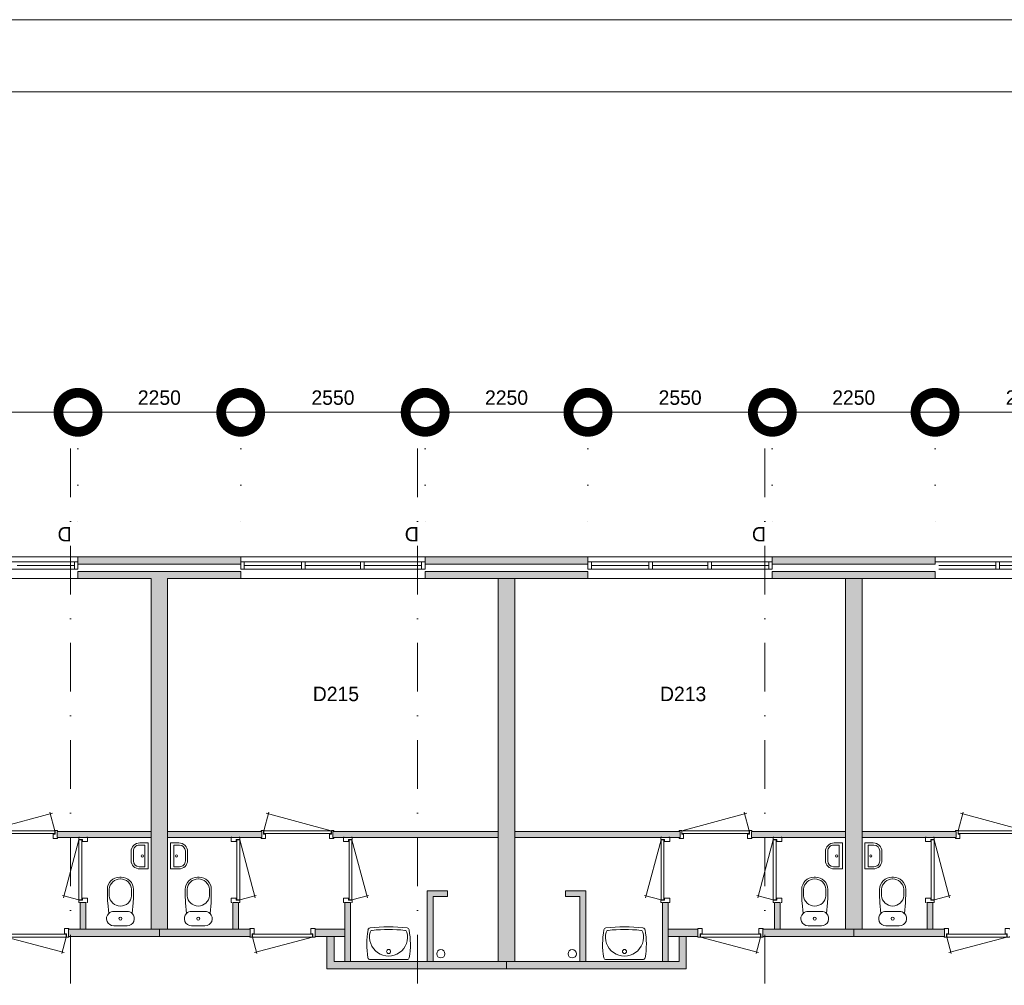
# Model space of a CAD drawing. Header units: millimetres. Extents: x -8493 to 75607, y -19302 to 56340.
# Tile 30 of 40: x 13149 to 26762, y 42980 to 56340. Entities that reach past the tile are written whole.
import ezdxf
from ezdxf.enums import TextEntityAlignment as Align

# ---------------------------------------------------------------- set-up
doc = ezdxf.new("R2010")
doc.units = ezdxf.units.MM
doc.header["$PDMODE"] = 3
doc.header["$PDSIZE"] = 1
doc.linetypes.add('DGN1', pattern=[504.6, 0, -504.6])
doc.linetypes.add('DGN4', pattern=[1345.6, 672.8, -336.4, 0, -336.4])
for name, color, linetype in [('1', 7, 'Continuous'), ('16', 7, 'Continuous'), ('17', 7, 'Continuous'), ('30', 7, 'Continuous'), ('32', 7, 'Continuous'), ('33', 7, 'Continuous'), ('40', 7, 'Continuous'), ('48', 7, 'Continuous'), ('56', 7, 'Continuous'), ('58', 7, 'Continuous'), ('62', 7, 'Continuous')]:
    doc.layers.add(name, color=color, linetype=linetype)
doc.styles.add('dgn003', font='dgn003.shx')
doc.styles.get("Standard").update_dxf_attribs({"font": 'arial.ttf'})
doc.dimstyles.get("Standard").update_dxf_attribs({"dimtxt": 0.18, "dimasz": 0.18, "dimexe": 0.18, "dimexo": 0.0625, "dimgap": 0.09, "dimtad": 0, "dimtih": 1, "dimtoh": 1, "dimdec": 4, "dimzin": 0, "dimdsep": 46, "dimtxsty": 'Standard', "dimcen": 0.09, "dimadec": 0, "dimazin": 0, "dimtfac": 1, "dimtdec": 4, "dimtofl": 0, "dimtmove": 0, "dimatfit": 3, "dimfxl": 1, "dimtolj": 1, "dimtzin": 0, "dimarcsym": 0})

# ---------------------------------------------------------------- blocks, each defined once
blk = doc.blocks.new('930L0939')
at = {"layer": '33', "color": 1, "linetype": 'Continuous', "lineweight": 0}
for p, q in [((38, 98), (936.31, 338.7)), ((968, 98), (899.56, 353.44))]:
    blk.add_line(p, q, dxfattribs=at)
at = {"layer": '33', "color": 92, "linetype": 'Continuous', "lineweight": 13, "true_color": 0x00e100, "flags": 128}
for points in [[(0, 90), (0, 101), (35, 101), (35, 51), (60, 51), (60, -11), (0, -11), (0, 0)], [(1006, 90), (1006, 101), (971, 101), (971, 51), (946, 51), (946, -11), (1006, -11), (1006, 0)]]:
    blk.add_lwpolyline(points, dxfattribs=at)
at = {"layer": '33', "color": 2, "linetype": 'Continuous', "lineweight": 13, "true_color": 0xf0f000, "flags": 128}
blk.add_lwpolyline([(968, 98), (38, 98), (38, 58), (968, 58), (968, 98)], dxfattribs=at)
blk = doc.blocks.new('CLOS0238')
at = {"layer": '40', "color": 7, "linetype": 'Continuous', "lineweight": 0}
for p, q in [((-1, 670), (1, 670)), ((-155, 528), (-155, 436)), ((155, 528), (155, 436)), ((-92, 220), (92, 220))]:
    blk.add_line(p, q, dxfattribs=at)
at = {"layer": '40', "color": 7, "linetype": 'Continuous', "lineweight": 0, "flags": 128}
for points in [[(-176, 338), (-162, 192), (-162, 192, 0.674333), (-92, 20), (-92, 20), (92, 20), (92, 20, 0.674333), (162, 192), (162, 192), (176, 338), (176, 338, 0.023285), (180, 431), (180, 431), (180, 525), (180, 525, 0.414214), (10, 695), (10, 695), (-10, 695), (-10, 695, 0.414214), (-180, 525), (-180, 525), (-180, 431), (-180, 431, 0.023285), (-176, 338)], [(-162, 192, -0.194504), (-92, 220)], [(92, 220, -0.194504), (162, 192)]]:
    blk.add_lwpolyline(points, format="xyb", dxfattribs=at)
at = {"layer": '40', "color": 7, "linetype": 'Continuous', "lineweight": 0}
blk.add_circle((0, 120), 20, dxfattribs=at)
for centre, start, end in [((0, 514), 4.9259, 175.0741), ((0, 450), 184.9263, 355.0736)]:
    blk.add_arc(centre, 156, start, end, dxfattribs=at)
blk = doc.blocks.new('830R10116')
at = {"layer": '33', "color": 1, "linetype": 'Continuous', "lineweight": 0}
for p, q in [((-108, 868), (-322.82, 66.28)), ((-108, 38), (-336.87, 99.32))]:
    blk.add_line(p, q, dxfattribs=at)
at = {"layer": '33', "color": 92, "linetype": 'Continuous', "lineweight": 13, "true_color": 0x00e100, "flags": 128}
for points in [[(-100, 906), (-111, 906), (-111, 871), (-61, 871), (-61, 846), (11, 846), (11, 906), (0, 906)], [(-100, 0), (-111, 0), (-111, 35), (-61, 35), (-61, 60), (11, 60), (11, 0), (0, 0)]]:
    blk.add_lwpolyline(points, dxfattribs=at)
at = {"layer": '33', "color": 2, "linetype": 'Continuous', "lineweight": 13, "true_color": 0xf0f000, "flags": 128}
blk.add_lwpolyline([(-108, 868), (-108, 38), (-68, 38), (-68, 868), (-108, 868)], dxfattribs=at)
blk = doc.blocks.new('830R10117')
at = {"layer": '33', "color": 1, "linetype": 'Continuous', "lineweight": 0}
for p, q in [((108, 868), (322.82, 66.28)), ((108, 38), (336.87, 99.32))]:
    blk.add_line(p, q, dxfattribs=at)
at = {"layer": '33', "color": 92, "linetype": 'Continuous', "lineweight": 13, "true_color": 0x00e100, "flags": 128}
for points in [[(100, 906), (111, 906), (111, 871), (61, 871), (61, 846), (-11, 846), (-11, 906), (0, 906)], [(100, 0), (111, 0), (111, 35), (61, 35), (61, 60), (-11, 60), (-11, 0), (0, 0)]]:
    blk.add_lwpolyline(points, dxfattribs=at)
at = {"layer": '33', "color": 2, "linetype": 'Continuous', "lineweight": 13, "true_color": 0xf0f000, "flags": 128}
blk.add_lwpolyline([(108, 868), (108, 38), (68, 38), (68, 868), (108, 868)], dxfattribs=at)
blk = doc.blocks.new('930L0940')
at = {"layer": '33', "color": 1, "linetype": 'Continuous', "lineweight": 0}
for p, q in [((-968, 98), (-899.56, 353.44)), ((-38, 98), (-936.31, 338.7))]:
    blk.add_line(p, q, dxfattribs=at)
at = {"layer": '33', "color": 92, "linetype": 'Continuous', "lineweight": 13, "true_color": 0x00e100, "flags": 128}
for points in [[(-1006, 90), (-1006, 101), (-971, 101), (-971, 51), (-946, 51), (-946, -11), (-1006, -11), (-1006, 0)], [(0, 90), (0, 101), (-35, 101), (-35, 51), (-60, 51), (-60, -11), (0, -11), (0, 0)]]:
    blk.add_lwpolyline(points, dxfattribs=at)
at = {"layer": '33', "color": 2, "linetype": 'Continuous', "lineweight": 13, "true_color": 0xf0f000, "flags": 128}
blk.add_lwpolyline([(-968, 98), (-38, 98), (-38, 58), (-968, 58), (-968, 98)], dxfattribs=at)
blk = doc.blocks.new('830R10118')
at = {"layer": '33', "color": 1, "linetype": 'Continuous', "lineweight": 0}
for p, q in [((108, 868), (322.82, 66.28)), ((108, 38), (336.87, 99.32))]:
    blk.add_line(p, q, dxfattribs=at)
at = {"layer": '33', "color": 92, "linetype": 'Continuous', "lineweight": 13, "true_color": 0x00e100, "flags": 128}
for points in [[(100, 906), (111, 906), (111, 871), (61, 871), (61, 846), (-11, 846), (-11, 906), (0, 906)], [(100, 0), (111, 0), (111, 35), (61, 35), (61, 60), (-11, 60), (-11, 0), (0, 0)]]:
    blk.add_lwpolyline(points, dxfattribs=at)
at = {"layer": '33', "color": 2, "linetype": 'Continuous', "lineweight": 13, "true_color": 0xf0f000, "flags": 128}
blk.add_lwpolyline([(108, 868), (108, 38), (68, 38), (68, 868), (108, 868)], dxfattribs=at)
blk = doc.blocks.new('CLOS0239')
at = {"layer": '40', "color": 7, "linetype": 'Continuous', "lineweight": 0}
for p, q in [((1, 670), (-1, 670)), ((-155, 528), (-155, 436)), ((155, 528), (155, 436)), ((92, 220), (-93, 220))]:
    blk.add_line(p, q, dxfattribs=at)
at = {"layer": '40', "color": 7, "linetype": 'Continuous', "lineweight": 0, "flags": 128}
for points in [[(176, 338), (162, 192), (162, 192, -0.674333), (92, 20), (92, 20), (-93, 20), (-93, 20, -0.674333), (-162, 192), (-162, 192), (-176, 338), (-176, 338, -0.023285), (-180, 431), (-180, 431), (-180, 525), (-180, 525, -0.414214), (-10, 695), (-10, 695), (10, 695), (10, 695, -0.414214), (180, 525), (180, 525), (180, 431), (180, 431, -0.023285), (176, 338)], [(-155, 528, -0.917521), (155, 528)], [(155, 437, -0.917514), (-155, 437)]]:
    blk.add_lwpolyline(points, format="xyb", dxfattribs=at)
at = {"layer": '40', "color": 7, "linetype": 'Continuous', "lineweight": 0}
blk.add_circle((0, 120), 20, dxfattribs=at)
for centre, start, end in [((-93, 120), 90, 134.0273), ((92, 120), 45.9727, 90)]:
    blk.add_arc(centre, 100, start, end, dxfattribs=at)
blk = doc.blocks.new('FT0138')
at = {"layer": '40', "color": 7, "linetype": 'Continuous', "lineweight": 0}
for p, q in [((-65, 149), (-144, 149)), ((-65, -149), (-65, 149)), ((-20, -180), (-20, 180)), ((-135, -180), (-20, -180))]:
    blk.add_line(p, q, dxfattribs=at)
at = {"layer": '40', "color": 7, "linetype": 'Continuous', "lineweight": 0, "flags": 128}
for points in [[(-255, 60, -0.414214), (-135, 180)], [(-224, 69, -0.414214), (-144, 149)]]:
    blk.add_lwpolyline(points, format="xyb", dxfattribs=at)
for points in [[(-20, 180), (-135, 180)], [(-255, 60), (-255, -60)], [(-224, 69), (-224, -69)], [(-144, -149), (-65, -149)]]:
    blk.add_lwpolyline(points, dxfattribs=at)
at = {"layer": '40', "color": 7, "linetype": 'Continuous', "lineweight": 0}
blk.add_circle((-101, 1), 15.1, dxfattribs=at)
for centre, radius in [((-135, -60), 120), ((-144, -69), 80)]:
    blk.add_arc(centre, radius, 180, 270, dxfattribs=at)
blk = doc.blocks.new('830R10119')
at = {"layer": '33', "color": 1, "linetype": 'Continuous', "lineweight": 0}
for p, q in [((-868, -108), (-66.28, -322.82)), ((-38, -108), (-99.32, -336.87))]:
    blk.add_line(p, q, dxfattribs=at)
at = {"layer": '33', "color": 92, "linetype": 'Continuous', "lineweight": 13, "true_color": 0x00e100, "flags": 128}
for points in [[(-906, -100), (-906, -111), (-871, -111), (-871, -61), (-846, -61), (-846, 11), (-906, 11), (-906, 0)], [(0, -100), (0, -111), (-35, -111), (-35, -61), (-60, -61), (-60, 11), (0, 11), (0, 0)]]:
    blk.add_lwpolyline(points, dxfattribs=at)
at = {"layer": '33', "color": 2, "linetype": 'Continuous', "lineweight": 13, "true_color": 0xf0f000, "flags": 128}
blk.add_lwpolyline([(-868, -108), (-38, -108), (-38, -68), (-868, -68), (-868, -108)], dxfattribs=at)
blk = doc.blocks.new('FT0139')
at = {"layer": '40', "color": 7, "linetype": 'Continuous', "lineweight": 0}
for p, q in [((20, -180), (20, 180)), ((65, -149), (65, 149)), ((65, 149), (144, 149)), ((135, -180), (20, -180))]:
    blk.add_line(p, q, dxfattribs=at)
at = {"layer": '40', "color": 7, "linetype": 'Continuous', "lineweight": 0, "flags": 128}
for points in [[(20, 180), (135, 180)], [(224, 69), (224, -69)], [(255, 60), (255, -60)], [(144, -149), (65, -149)]]:
    blk.add_lwpolyline(points, dxfattribs=at)
for points in [[(255, -60, -0.414214), (135, -180)], [(224, -69, -0.414214), (144, -149)]]:
    blk.add_lwpolyline(points, format="xyb", dxfattribs=at)
at = {"layer": '40', "color": 7, "linetype": 'Continuous', "lineweight": 0}
blk.add_circle((101, 1), 15.1, dxfattribs=at)
for centre, radius in [((135, 60), 120), ((144, 69), 80)]:
    blk.add_arc(centre, radius, 0, 90, dxfattribs=at)
blk = doc.blocks.new('WT0140')
at = {"layer": '40', "color": 7, "linetype": 'Continuous', "lineweight": 0}
blk.add_line((253, 20), (-253, 20), dxfattribs=at)
blk.add_circle((0, 133), 28.1, dxfattribs=at)
for centre, radius, start, end in [((766, 236), 1068, 169.4486, 190.2017), ((-252, 426), 33, 96.8575, 169.6545), ((0, -1669), 2144, 83.1425, 96.8575), ((-222, 392), 33, 96.0418, 164.8667), ((0, -1707), 2144, 83.9582, 96.0418), ((222, 392), 33, 15.1333, 83.9582), ((252, 426), 33, 10.3455, 83.1425), ((-766, 236), 1068, 349.7983, 10.5514), ((0, 332), 263, 164.8667, 15.1333), ((-253, 53), 33, 190.0027, 270), ((253, 53), 33, 270, 349.9973)]:
    blk.add_arc(centre, radius, start, end, dxfattribs=at)
blk = doc.blocks.new('830R10123')
at = {"layer": '33', "color": 1, "linetype": 'Continuous', "lineweight": 0}
for p, q in [((38, -108), (99.32, -336.87)), ((868, -108), (66.28, -322.82))]:
    blk.add_line(p, q, dxfattribs=at)
at = {"layer": '33', "color": 92, "linetype": 'Continuous', "lineweight": 13, "true_color": 0x00e100, "flags": 128}
for points in [[(0, -100), (0, -111), (35, -111), (35, -61), (60, -61), (60, 11), (0, 11), (0, 0)], [(906, -100), (906, -111), (871, -111), (871, -61), (846, -61), (846, 11), (906, 11), (906, 0)]]:
    blk.add_lwpolyline(points, dxfattribs=at)
at = {"layer": '33', "color": 2, "linetype": 'Continuous', "lineweight": 13, "true_color": 0xf0f000, "flags": 128}
blk.add_lwpolyline([(868, -108), (38, -108), (38, -68), (868, -68), (868, -108)], dxfattribs=at)
blk = doc.blocks.new('830R10127')
at = {"layer": '33', "color": 1, "linetype": 'Continuous', "lineweight": 0}
for p, q in [((-108, 868), (-322.82, 66.28)), ((-108, 38), (-336.87, 99.32))]:
    blk.add_line(p, q, dxfattribs=at)
at = {"layer": '33', "color": 92, "linetype": 'Continuous', "lineweight": 13, "true_color": 0x00e100, "flags": 128}
for points in [[(-100, 906), (-111, 906), (-111, 871), (-61, 871), (-61, 846), (11, 846), (11, 906), (0, 906)], [(-100, 0), (-111, 0), (-111, 35), (-61, 35), (-61, 60), (11, 60), (11, 0), (0, 0)]]:
    blk.add_lwpolyline(points, dxfattribs=at)
at = {"layer": '33', "color": 2, "linetype": 'Continuous', "lineweight": 13, "true_color": 0xf0f000, "flags": 128}
blk.add_lwpolyline([(-108, 868), (-108, 38), (-68, 38), (-68, 868), (-108, 868)], dxfattribs=at)
blk = doc.blocks.new('930L0943')
at = {"layer": '33', "color": 1, "linetype": 'Continuous', "lineweight": 0}
for p, q in [((38, 98), (936.31, 338.7)), ((968, 98), (899.56, 353.44))]:
    blk.add_line(p, q, dxfattribs=at)
at = {"layer": '33', "color": 92, "linetype": 'Continuous', "lineweight": 13, "true_color": 0x00e100, "flags": 128}
for points in [[(0, 90), (0, 101), (35, 101), (35, 51), (60, 51), (60, -11), (0, -11), (0, 0)], [(1006, 90), (1006, 101), (971, 101), (971, 51), (946, 51), (946, -11), (1006, -11), (1006, 0)]]:
    blk.add_lwpolyline(points, dxfattribs=at)
at = {"layer": '33', "color": 2, "linetype": 'Continuous', "lineweight": 13, "true_color": 0xf0f000, "flags": 128}
blk.add_lwpolyline([(968, 98), (38, 98), (38, 58), (968, 58), (968, 98)], dxfattribs=at)
blk = doc.blocks.new('CLOS0242')
at = {"layer": '40', "color": 7, "linetype": 'Continuous', "lineweight": 0}
for p, q in [((-1, 670), (1, 670)), ((-155, 528), (-155, 436)), ((155, 528), (155, 436)), ((-92, 220), (92, 220))]:
    blk.add_line(p, q, dxfattribs=at)
at = {"layer": '40', "color": 7, "linetype": 'Continuous', "lineweight": 0, "flags": 128}
for points in [[(-176, 338), (-162, 192), (-162, 192, 0.674333), (-92, 20), (-92, 20), (92, 20), (92, 20, 0.674333), (162, 192), (162, 192), (176, 338), (176, 338, 0.023285), (180, 431), (180, 431), (180, 525), (180, 525, 0.414214), (10, 695), (10, 695), (-10, 695), (-10, 695, 0.414214), (-180, 525), (-180, 525), (-180, 431), (-180, 431, 0.023285), (-176, 338)], [(-162, 192, -0.194504), (-92, 220)], [(92, 220, -0.194504), (162, 192)]]:
    blk.add_lwpolyline(points, format="xyb", dxfattribs=at)
at = {"layer": '40', "color": 7, "linetype": 'Continuous', "lineweight": 0}
blk.add_circle((0, 120), 20, dxfattribs=at)
for centre, start, end in [((0, 514), 4.9259, 175.0741), ((0, 450), 184.9263, 355.0736)]:
    blk.add_arc(centre, 156, start, end, dxfattribs=at)
blk = doc.blocks.new('830R10128')
at = {"layer": '33', "color": 1, "linetype": 'Continuous', "lineweight": 0}
for p, q in [((-108, 868), (-322.82, 66.28)), ((-108, 38), (-336.87, 99.32))]:
    blk.add_line(p, q, dxfattribs=at)
at = {"layer": '33', "color": 92, "linetype": 'Continuous', "lineweight": 13, "true_color": 0x00e100, "flags": 128}
for points in [[(-100, 906), (-111, 906), (-111, 871), (-61, 871), (-61, 846), (11, 846), (11, 906), (0, 906)], [(-100, 0), (-111, 0), (-111, 35), (-61, 35), (-61, 60), (11, 60), (11, 0), (0, 0)]]:
    blk.add_lwpolyline(points, dxfattribs=at)
at = {"layer": '33', "color": 2, "linetype": 'Continuous', "lineweight": 13, "true_color": 0xf0f000, "flags": 128}
blk.add_lwpolyline([(-108, 868), (-108, 38), (-68, 38), (-68, 868), (-108, 868)], dxfattribs=at)
blk = doc.blocks.new('WT0142')
at = {"layer": '40', "color": 7, "linetype": 'Continuous', "lineweight": 0}
blk.add_line((-253, 20), (253, 20), dxfattribs=at)
at = {"layer": '40', "color": 7, "linetype": 'Continuous', "lineweight": 0, "flags": 128}
for points in [[(-286, 47, -0.090801), (-284, 432)], [(-284, 432, -0.328769), (-256, 459)], [(-256, 459, -0.059915), (256, 459)], [(-254, 401, -0.309671), (-226, 425)], [(-226, 425, -0.052773), (226, 425)], [(226, 425, -0.309671), (254, 401)], [(256, 459, -0.328769), (284, 432)], [(284, 432, -0.090801), (286, 47)], [(254, 401, -1.30637), (-254, 401)], [(-253, 20, -0.363957), (-286, 47)], [(286, 47, -0.363957), (253, 20)]]:
    blk.add_lwpolyline(points, format="xyb", dxfattribs=at)
at = {"layer": '40', "color": 7, "linetype": 'Continuous', "lineweight": 0}
blk.add_circle((0, 133), 28.1, dxfattribs=at)
blk = doc.blocks.new('830R10129')
at = {"layer": '33', "color": 1, "linetype": 'Continuous', "lineweight": 0}
for p, q in [((-868, -108), (-66.28, -322.82)), ((-38, -108), (-99.32, -336.87))]:
    blk.add_line(p, q, dxfattribs=at)
at = {"layer": '33', "color": 92, "linetype": 'Continuous', "lineweight": 13, "true_color": 0x00e100, "flags": 128}
for points in [[(-906, -100), (-906, -111), (-871, -111), (-871, -61), (-846, -61), (-846, 11), (-906, 11), (-906, 0)], [(0, -100), (0, -111), (-35, -111), (-35, -61), (-60, -61), (-60, 11), (0, 11), (0, 0)]]:
    blk.add_lwpolyline(points, dxfattribs=at)
at = {"layer": '33', "color": 2, "linetype": 'Continuous', "lineweight": 13, "true_color": 0xf0f000, "flags": 128}
blk.add_lwpolyline([(-868, -108), (-38, -108), (-38, -68), (-868, -68), (-868, -108)], dxfattribs=at)
blk = doc.blocks.new('930L0947')
at = {"layer": '33', "color": 1, "linetype": 'Continuous', "lineweight": 0}
for p, q in [((-968, 98), (-899.56, 353.44)), ((-38, 98), (-936.31, 338.7))]:
    blk.add_line(p, q, dxfattribs=at)
at = {"layer": '33', "color": 92, "linetype": 'Continuous', "lineweight": 13, "true_color": 0x00e100, "flags": 128}
for points in [[(-1006, 90), (-1006, 101), (-971, 101), (-971, 51), (-946, 51), (-946, -11), (-1006, -11), (-1006, 0)], [(0, 90), (0, 101), (-35, 101), (-35, 51), (-60, 51), (-60, -11), (0, -11), (0, 0)]]:
    blk.add_lwpolyline(points, dxfattribs=at)
at = {"layer": '33', "color": 2, "linetype": 'Continuous', "lineweight": 13, "true_color": 0xf0f000, "flags": 128}
blk.add_lwpolyline([(-968, 98), (-38, 98), (-38, 58), (-968, 58), (-968, 98)], dxfattribs=at)
blk = doc.blocks.new('830R10140')
at = {"layer": '33', "color": 1, "linetype": 'Continuous', "lineweight": 0}
for p, q in [((108, 868), (322.82, 66.28)), ((108, 38), (336.87, 99.32))]:
    blk.add_line(p, q, dxfattribs=at)
at = {"layer": '33', "color": 92, "linetype": 'Continuous', "lineweight": 13, "true_color": 0x00e100, "flags": 128}
for points in [[(100, 906), (111, 906), (111, 871), (61, 871), (61, 846), (-11, 846), (-11, 906), (0, 906)], [(100, 0), (111, 0), (111, 35), (61, 35), (61, 60), (-11, 60), (-11, 0), (0, 0)]]:
    blk.add_lwpolyline(points, dxfattribs=at)
at = {"layer": '33', "color": 2, "linetype": 'Continuous', "lineweight": 13, "true_color": 0xf0f000, "flags": 128}
blk.add_lwpolyline([(108, 868), (108, 38), (68, 38), (68, 868), (108, 868)], dxfattribs=at)
blk = doc.blocks.new('CLOS0246')
at = {"layer": '40', "color": 7, "linetype": 'Continuous', "lineweight": 0}
for p, q in [((1, 670), (-1, 670)), ((-155, 528), (-155, 436)), ((155, 528), (155, 436)), ((92, 220), (-93, 220))]:
    blk.add_line(p, q, dxfattribs=at)
at = {"layer": '40', "color": 7, "linetype": 'Continuous', "lineweight": 0, "flags": 128}
for points in [[(176, 338), (162, 192), (162, 192, -0.674333), (92, 20), (92, 20), (-93, 20), (-93, 20, -0.674333), (-162, 192), (-162, 192), (-176, 338), (-176, 338, -0.023285), (-180, 431), (-180, 431), (-180, 525), (-180, 525, -0.414214), (-10, 695), (-10, 695), (10, 695), (10, 695, -0.414214), (180, 525), (180, 525), (180, 431), (180, 431, -0.023285), (176, 338)], [(-155, 528, -0.917521), (155, 528)], [(155, 437, -0.917514), (-155, 437)]]:
    blk.add_lwpolyline(points, format="xyb", dxfattribs=at)
at = {"layer": '40', "color": 7, "linetype": 'Continuous', "lineweight": 0}
blk.add_circle((0, 120), 20, dxfattribs=at)
for centre, start, end in [((-93, 120), 90, 134.0273), ((92, 120), 45.9727, 90)]:
    blk.add_arc(centre, 100, start, end, dxfattribs=at)
blk = doc.blocks.new('830R10144')
at = {"layer": '33', "color": 1, "linetype": 'Continuous', "lineweight": 0}
for p, q in [((38, -108), (99.32, -336.87)), ((868, -108), (66.28, -322.82))]:
    blk.add_line(p, q, dxfattribs=at)
at = {"layer": '33', "color": 92, "linetype": 'Continuous', "lineweight": 13, "true_color": 0x00e100, "flags": 128}
for points in [[(0, -100), (0, -111), (35, -111), (35, -61), (60, -61), (60, 11), (0, 11), (0, 0)], [(906, -100), (906, -111), (871, -111), (871, -61), (846, -61), (846, 11), (906, 11), (906, 0)]]:
    blk.add_lwpolyline(points, dxfattribs=at)
at = {"layer": '33', "color": 2, "linetype": 'Continuous', "lineweight": 13, "true_color": 0xf0f000, "flags": 128}
blk.add_lwpolyline([(868, -108), (38, -108), (38, -68), (868, -68), (868, -108)], dxfattribs=at)
blk = doc.blocks.new('FT0146')
at = {"layer": '40', "color": 7, "linetype": 'Continuous', "lineweight": 0}
for p, q in [((-65, 149), (-144, 149)), ((-65, -149), (-65, 149)), ((-20, -180), (-20, 180)), ((-135, -180), (-20, -180))]:
    blk.add_line(p, q, dxfattribs=at)
at = {"layer": '40', "color": 7, "linetype": 'Continuous', "lineweight": 0, "flags": 128}
for points in [[(-255, 60, -0.414214), (-135, 180)], [(-224, 69, -0.414214), (-144, 149)]]:
    blk.add_lwpolyline(points, format="xyb", dxfattribs=at)
for points in [[(-20, 180), (-135, 180)], [(-255, 60), (-255, -60)], [(-224, 69), (-224, -69)], [(-144, -149), (-65, -149)]]:
    blk.add_lwpolyline(points, dxfattribs=at)
at = {"layer": '40', "color": 7, "linetype": 'Continuous', "lineweight": 0}
blk.add_circle((-101, 1), 15.1, dxfattribs=at)
for centre, radius in [((-135, -60), 120), ((-144, -69), 80)]:
    blk.add_arc(centre, radius, 180, 270, dxfattribs=at)
blk = doc.blocks.new('FT0147')
at = {"layer": '40', "color": 7, "linetype": 'Continuous', "lineweight": 0}
for p, q in [((20, -180), (20, 180)), ((65, -149), (65, 149)), ((65, 149), (144, 149)), ((135, -180), (20, -180))]:
    blk.add_line(p, q, dxfattribs=at)
at = {"layer": '40', "color": 7, "linetype": 'Continuous', "lineweight": 0, "flags": 128}
for points in [[(20, 180), (135, 180)], [(224, 69), (224, -69)], [(255, 60), (255, -60)], [(144, -149), (65, -149)]]:
    blk.add_lwpolyline(points, dxfattribs=at)
for points in [[(255, -60, -0.414214), (135, -180)], [(224, -69, -0.414214), (144, -149)]]:
    blk.add_lwpolyline(points, format="xyb", dxfattribs=at)
at = {"layer": '40', "color": 7, "linetype": 'Continuous', "lineweight": 0}
blk.add_circle((101, 1), 15.1, dxfattribs=at)
for centre, radius in [((135, 60), 120), ((144, 69), 80)]:
    blk.add_arc(centre, radius, 0, 90, dxfattribs=at)
blk = doc.blocks.new('A1')
at = {"layer": '1', "color": 1, "linetype": 'Continuous', "lineweight": 0}
blk.add_line((84100, 59400), (0, 59400), dxfattribs=at)
at = {"layer": '1', "color": 52, "linetype": 'Continuous', "lineweight": 0, "true_color": 0xc3c300, "flags": 128}
blk.add_lwpolyline([(1000, 1000), (83100, 1000), (83100, 58400), (1000, 58400), (1000, 1000)], dxfattribs=at)
blk = doc.blocks.new('_DotSmall')
at = {"color": 0, "linetype": 'ByBlock', "const_width": 0.5}
blk.add_lwpolyline([(-0.0625, 0, 1), (0.0625, 0, 1)], format="xyb", close=True, dxfattribs=at)
blk = doc.blocks.new('*D3718')
at = {"layer": '58', "color": 3, "linetype": 'Continuous', "lineweight": 0, "transparency": 16777216}
blk.add_line((13955, 50908), (11405, 50908), dxfattribs=at)
at = {"layer": 'Defpoints', "color": 0, "linetype": 'Continuous', "transparency": 16777216}
for p in [(11405, 50908), (11405, 48908), (13955, 48908)]:
    blk.add_point(p, dxfattribs=at)
at = {"layer": '58', "color": 3, "linetype": 'Continuous', "lineweight": 0, "transparency": 16777216, "xscale": 1080, "yscale": 1080, "zscale": 1080, "rotation": 180}
blk.add_blockref('_DotSmall', (11405, 50908), dxfattribs=at)
at = {"layer": '58', "color": 3, "linetype": 'Continuous', "lineweight": 0, "transparency": 16777216, "xscale": 1080, "yscale": 1080, "zscale": 1080}
blk.add_blockref('_DotSmall', (13955, 50908), dxfattribs=at)
at = {"layer": '58', "color": 3, "linetype": 'Continuous', "lineweight": 0, "transparency": 16777216, "insert": (12680, 51110), "char_height": 200, "attachment_point": 5, "style": 'dgn003'}
blk.add_mtext('\\A1;2550', dxfattribs=at)
blk = doc.blocks.new('*D3719')
at = {"layer": '58', "color": 3, "linetype": 'Continuous', "lineweight": 0, "transparency": 16777216}
blk.add_line((16205, 50908), (13955, 50908), dxfattribs=at)
at = {"layer": 'Defpoints', "color": 0, "linetype": 'Continuous', "transparency": 16777216}
for p in [(13955, 50908), (13955, 48908), (16205, 48908)]:
    blk.add_point(p, dxfattribs=at)
at = {"layer": '58', "color": 3, "linetype": 'Continuous', "lineweight": 0, "transparency": 16777216, "xscale": 1080, "yscale": 1080, "zscale": 1080, "rotation": 180}
blk.add_blockref('_DotSmall', (13955, 50908), dxfattribs=at)
at = {"layer": '58', "color": 3, "linetype": 'Continuous', "lineweight": 0, "transparency": 16777216, "xscale": 1080, "yscale": 1080, "zscale": 1080}
blk.add_blockref('_DotSmall', (16205, 50908), dxfattribs=at)
at = {"layer": '58', "color": 3, "linetype": 'Continuous', "lineweight": 0, "transparency": 16777216, "insert": (15080, 51110), "char_height": 200, "attachment_point": 5, "style": 'dgn003'}
blk.add_mtext('\\A1;2250', dxfattribs=at)
blk = doc.blocks.new('*D3720')
at = {"layer": '58', "color": 3, "linetype": 'Continuous', "lineweight": 0, "transparency": 16777216}
blk.add_line((16205, 50908), (18755, 50908), dxfattribs=at)
at = {"layer": 'Defpoints', "color": 0, "linetype": 'Continuous', "transparency": 16777216}
for p in [(18755, 50908), (16205, 48908), (18755, 48908)]:
    blk.add_point(p, dxfattribs=at)
at = {"layer": '58', "color": 3, "linetype": 'Continuous', "lineweight": 0, "transparency": 16777216, "xscale": 1080, "yscale": 1080, "zscale": 1080, "rotation": 180}
blk.add_blockref('_DotSmall', (16205, 50908), dxfattribs=at)
at = {"layer": '58', "color": 3, "linetype": 'Continuous', "lineweight": 0, "transparency": 16777216, "xscale": 1080, "yscale": 1080, "zscale": 1080}
blk.add_blockref('_DotSmall', (18755, 50908), dxfattribs=at)
at = {"layer": '58', "color": 3, "linetype": 'Continuous', "lineweight": 0, "transparency": 16777216, "insert": (17480, 51110), "char_height": 200, "attachment_point": 5, "style": 'dgn003'}
blk.add_mtext('\\A1;2550', dxfattribs=at)
blk = doc.blocks.new('*D3721')
at = {"layer": '58', "color": 3, "linetype": 'Continuous', "lineweight": 0, "transparency": 16777216}
blk.add_line((21005, 50908), (23555, 50908), dxfattribs=at)
at = {"layer": 'Defpoints', "color": 0, "linetype": 'Continuous', "transparency": 16777216}
for p in [(23555, 50908), (21005, 48908), (23555, 48908)]:
    blk.add_point(p, dxfattribs=at)
at = {"layer": '58', "color": 3, "linetype": 'Continuous', "lineweight": 0, "transparency": 16777216, "xscale": 1080, "yscale": 1080, "zscale": 1080, "rotation": 180}
blk.add_blockref('_DotSmall', (21005, 50908), dxfattribs=at)
at = {"layer": '58', "color": 3, "linetype": 'Continuous', "lineweight": 0, "transparency": 16777216, "xscale": 1080, "yscale": 1080, "zscale": 1080}
blk.add_blockref('_DotSmall', (23555, 50908), dxfattribs=at)
at = {"layer": '58', "color": 3, "linetype": 'Continuous', "lineweight": 0, "transparency": 16777216, "insert": (22280, 51110), "char_height": 200, "attachment_point": 5, "style": 'dgn003'}
blk.add_mtext('\\A1;2550', dxfattribs=at)
blk = doc.blocks.new('*D3722')
at = {"layer": '58', "color": 3, "linetype": 'Continuous', "lineweight": 0, "transparency": 16777216}
blk.add_line((21005, 50908), (18755, 50908), dxfattribs=at)
at = {"layer": 'Defpoints', "color": 0, "linetype": 'Continuous', "transparency": 16777216}
for p in [(18755, 50908), (18755, 48908), (21005, 48908)]:
    blk.add_point(p, dxfattribs=at)
at = {"layer": '58', "color": 3, "linetype": 'Continuous', "lineweight": 0, "transparency": 16777216, "xscale": 1080, "yscale": 1080, "zscale": 1080, "rotation": 180}
blk.add_blockref('_DotSmall', (18755, 50908), dxfattribs=at)
at = {"layer": '58', "color": 3, "linetype": 'Continuous', "lineweight": 0, "transparency": 16777216, "xscale": 1080, "yscale": 1080, "zscale": 1080}
blk.add_blockref('_DotSmall', (21005, 50908), dxfattribs=at)
at = {"layer": '58', "color": 3, "linetype": 'Continuous', "lineweight": 0, "transparency": 16777216, "insert": (19880, 51110), "char_height": 200, "attachment_point": 5, "style": 'dgn003'}
blk.add_mtext('\\A1;2250', dxfattribs=at)
blk = doc.blocks.new('*D3723')
at = {"layer": '58', "color": 3, "linetype": 'Continuous', "lineweight": 0, "transparency": 16777216}
blk.add_line((25805, 50908), (28355, 50908), dxfattribs=at)
at = {"layer": 'Defpoints', "color": 0, "linetype": 'Continuous', "transparency": 16777216}
for p in [(28355, 50908), (25805, 48908), (28355, 48908)]:
    blk.add_point(p, dxfattribs=at)
at = {"layer": '58', "color": 3, "linetype": 'Continuous', "lineweight": 0, "transparency": 16777216, "xscale": 1080, "yscale": 1080, "zscale": 1080, "rotation": 180}
blk.add_blockref('_DotSmall', (25805, 50908), dxfattribs=at)
at = {"layer": '58', "color": 3, "linetype": 'Continuous', "lineweight": 0, "transparency": 16777216, "xscale": 1080, "yscale": 1080, "zscale": 1080}
blk.add_blockref('_DotSmall', (28355, 50908), dxfattribs=at)
at = {"layer": '58', "color": 3, "linetype": 'Continuous', "lineweight": 0, "transparency": 16777216, "insert": (27080, 51110), "char_height": 200, "attachment_point": 5, "style": 'dgn003'}
blk.add_mtext('\\A1;2550', dxfattribs=at)
blk = doc.blocks.new('*D3724')
at = {"layer": '58', "color": 3, "linetype": 'Continuous', "lineweight": 0, "transparency": 16777216}
blk.add_line((25805, 50908), (23555, 50908), dxfattribs=at)
at = {"layer": 'Defpoints', "color": 0, "linetype": 'Continuous', "transparency": 16777216}
for p in [(23555, 50908), (23555, 48908), (25805, 48908)]:
    blk.add_point(p, dxfattribs=at)
at = {"layer": '58', "color": 3, "linetype": 'Continuous', "lineweight": 0, "transparency": 16777216, "xscale": 1080, "yscale": 1080, "zscale": 1080, "rotation": 180}
blk.add_blockref('_DotSmall', (23555, 50908), dxfattribs=at)
at = {"layer": '58', "color": 3, "linetype": 'Continuous', "lineweight": 0, "transparency": 16777216, "xscale": 1080, "yscale": 1080, "zscale": 1080}
blk.add_blockref('_DotSmall', (25805, 50908), dxfattribs=at)
at = {"layer": '58', "color": 3, "linetype": 'Continuous', "lineweight": 0, "transparency": 16777216, "insert": (24680, 51110), "char_height": 200, "attachment_point": 5, "style": 'dgn003'}
blk.add_mtext('\\A1;2250', dxfattribs=at)

msp = doc.modelspace()

# ---------------------------------------------------------------- hatches: boundary and pattern name
at = {"layer": '16'}
for points in [[(16204.76, 48807.77), (13954.76, 48807.77), (13954.76, 48907.77), (16204.76, 48907.77)], [(21004.76, 48807.77), (18754.76, 48807.77), (18754.76, 48907.77), (21004.76, 48907.77)], [(25804.76, 48807.77), (23554.76, 48807.77), (23554.76, 48907.77), (25804.76, 48907.77)]]:
    msp.add_hatch(color=7, dxfattribs=at).paths.add_polyline_path(points)
at = {"layer": '62'}
for color, points in [(9, [(13954.76, 48707.77), (16204.76, 48707.77), (16204.76, 48607.77), (15194.76, 48607.77), (15194.76, 43757.77), (14964.76, 43757.77), (14964.76, 48607.77), (13954.76, 48607.77)]), (9, [(21004.76, 48607.77), (18754.76, 48607.77), (18754.76, 48707.77), (21004.76, 48707.77)]), (9, [(19764.76, 48607.77), (19994.76, 48607.77), (19994.76, 43307.77), (19764.76, 43307.77)]), (9, [(25804.76, 48607.77), (23554.76, 48607.77), (23554.76, 48707.77), (25804.76, 48707.77)]), (9, [(24564.76, 48607.77), (24794.76, 48607.77), (24794.76, 43757.77), (24564.76, 43757.77)]), (9, [(13664.76, 45027.77), (14964.76, 45027.77), (14964.76, 45107.77), (13664.76, 45107.77)]), (9, [(16494.76, 45027.77), (15194.76, 45027.77), (15194.76, 45107.77), (16494.76, 45107.77)]), (9, [(19764.76, 45027.77), (17479.76, 45027.77), (17479.76, 45107.77), (19764.76, 45107.77)]), (9, [(19994.76, 45027.77), (22279.76, 45027.77), (22279.76, 45107.77), (19994.76, 45107.77)]), (9, [(23264.76, 45027.77), (24564.76, 45027.77), (24564.76, 45107.77), (23264.76, 45107.77)]), (9, [(26094.76, 45027.77), (24794.76, 45027.77), (24794.76, 45107.77), (26094.76, 45107.77)]), (9, [(19064.76, 44207.77), (19064.76, 44287.77), (18784.76, 44287.77), (18784.76, 43307.77), (18864.76, 43307.77), (18864.76, 44207.77)]), (9, [(20694.76, 44207.77), (20694.76, 44287.77), (20974.76, 44287.77), (20974.76, 43307.77), (20894.76, 43307.77), (20894.76, 44207.77)]), (9, [(13984.76, 44127.77), (14064.76, 44127.77), (14064.76, 43757.77), (13984.76, 43757.77)]), (9, [(16174.76, 44127.77), (16094.76, 44127.77), (16094.76, 43757.77), (16174.76, 43757.77)]), (9, [(17724.76, 44127.77), (17644.76, 44127.77), (17644.76, 43307.77), (17724.76, 43307.77)]), (9, [(22034.76, 44127.77), (22114.76, 44127.77), (22114.76, 43307.77), (22034.76, 43307.77)]), (9, [(23584.76, 44127.77), (23664.76, 44127.77), (23664.76, 43757.77), (23584.76, 43757.77)]), (9, [(25774.76, 44127.77), (25694.76, 44127.77), (25694.76, 43757.77), (25774.76, 43757.77)]), (7, [(13824.76, 43757.77), (15079.76, 43757.77), (15079.76, 43657.77), (13824.76, 43657.77)]), (7, [(16334.76, 43757.77), (15079.76, 43757.77), (15079.76, 43657.77), (16334.76, 43657.77)]), (7, [(17644.76, 43757.77), (17234.76, 43757.77), (17234.76, 43657.77), (17644.76, 43657.77)]), (7, [(22114.76, 43757.77), (22524.76, 43757.77), (22524.76, 43657.77), (22114.76, 43657.77)]), (7, [(23424.76, 43757.77), (24679.76, 43757.77), (24679.76, 43657.77), (23424.76, 43657.77)]), (7, [(25934.76, 43757.77), (24679.76, 43757.77), (24679.76, 43657.77), (25934.76, 43657.77)]), (7, [(19879.76, 43207.77), (19879.76, 43307.77), (17494.76, 43307.77), (17494.76, 43657.77), (17394.76, 43657.77), (17394.76, 43207.77)]), (7, [(19879.76, 43207.77), (19879.76, 43307.77), (22264.76, 43307.77), (22264.76, 43657.77), (22364.76, 43657.77), (22364.76, 43207.77)])]:
    msp.add_hatch(color=color, dxfattribs=at).paths.add_polyline_path(points)

# ---------------------------------------------------------------- linework, layer by layer
at = {"layer": '16', "color": 92, "linetype": 'Continuous', "lineweight": 0, "true_color": 0x00e100, "flags": 128}
for points in [[(16204.76, 48807.77), (13954.76, 48807.77), (13954.76, 48907.77), (16204.76, 48907.77), (16204.76, 48807.77)], [(21004.76, 48807.77), (18754.76, 48807.77), (18754.76, 48907.77), (21004.76, 48907.77), (21004.76, 48807.77)], [(25804.76, 48807.77), (23554.76, 48807.77), (23554.76, 48907.77), (25804.76, 48907.77), (25804.76, 48807.77)], [(14964.76, 48607.77), (13954.76, 48607.77), (13954.76, 48707.77), (16204.76, 48707.77), (16204.76, 48607.77), (15194.76, 48607.77)], [(21004.76, 48607.77), (18754.76, 48607.77), (18754.76, 48707.77), (21004.76, 48707.77), (21004.76, 48607.77)], [(25804.76, 48607.77), (23554.76, 48607.77), (23554.76, 48707.77), (25804.76, 48707.77), (25804.76, 48607.77)], [(14964.76, 45027.77), (13664.76, 45027.77), (13664.76, 45107.77), (14964.76, 45107.77), (14964.76, 45027.77)], [(15194.76, 45027.77), (16494.76, 45027.77), (16494.76, 45107.77), (15194.76, 45107.77), (15194.76, 45027.77)], [(17479.76, 45027.77), (19764.76, 45027.77), (19764.76, 45107.77), (17479.76, 45107.77), (17479.76, 45027.77)], [(22279.76, 45027.77), (19994.76, 45027.77), (19994.76, 45107.77), (22279.76, 45107.77), (22279.76, 45027.77)], [(24564.76, 45027.77), (23264.76, 45027.77), (23264.76, 45107.77), (24564.76, 45107.77), (24564.76, 45027.77)], [(24794.76, 45027.77), (26094.76, 45027.77), (26094.76, 45107.77), (24794.76, 45107.77), (24794.76, 45027.77)], [(18864.76, 43307.77), (18864.76, 44207.77), (19064.76, 44207.77), (19064.76, 44287.77), (18784.76, 44287.77), (18784.76, 43307.77), (18864.76, 43307.77)], [(20894.76, 43307.77), (20894.76, 44207.77), (20694.76, 44207.77), (20694.76, 44287.77), (20974.76, 44287.77), (20974.76, 43307.77), (20894.76, 43307.77)], [(13984.76, 43757.77), (14064.76, 43757.77), (14064.76, 44127.77), (13984.76, 44127.77), (13984.76, 43757.77)], [(16174.76, 43757.77), (16094.76, 43757.77), (16094.76, 44127.77), (16174.76, 44127.77), (16174.76, 43757.77)], [(17724.76, 43307.77), (17644.76, 43307.77), (17644.76, 44127.77), (17724.76, 44127.77), (17724.76, 43307.77)], [(22034.76, 43307.77), (22114.76, 43307.77), (22114.76, 44127.77), (22034.76, 44127.77), (22034.76, 43307.77)], [(23584.76, 43757.77), (23664.76, 43757.77), (23664.76, 44127.77), (23584.76, 44127.77), (23584.76, 43757.77)], [(25774.76, 43757.77), (25694.76, 43757.77), (25694.76, 44127.77), (25774.76, 44127.77), (25774.76, 43757.77)], [(13824.76, 43657.77), (15079.76, 43657.77), (15079.76, 43757.77), (13824.76, 43757.77), (13824.76, 43657.77)], [(16334.76, 43657.77), (15079.76, 43657.77), (15079.76, 43757.77), (16334.76, 43757.77), (16334.76, 43657.77)], [(17644.76, 43657.77), (17234.76, 43657.77), (17234.76, 43757.77), (17644.76, 43757.77), (17644.76, 43657.77)], [(22114.76, 43657.77), (22524.76, 43657.77), (22524.76, 43757.77), (22114.76, 43757.77), (22114.76, 43657.77)], [(23424.76, 43657.77), (24679.76, 43657.77), (24679.76, 43757.77), (23424.76, 43757.77), (23424.76, 43657.77)], [(25934.76, 43657.77), (24679.76, 43657.77), (24679.76, 43757.77), (25934.76, 43757.77), (25934.76, 43657.77)], [(19879.76, 43207.77), (17394.76, 43207.77), (17394.76, 43657.77), (17494.76, 43657.77), (17494.76, 43307.77), (19879.76, 43307.77), (19879.76, 43207.77)], [(19879.76, 43207.77), (22364.76, 43207.77), (22364.76, 43657.77), (22264.76, 43657.77), (22264.76, 43307.77), (19879.76, 43307.77), (19879.76, 43207.77)]]:
    msp.add_lwpolyline(points, dxfattribs=at)
at = {"layer": '16', "color": 7, "linetype": 'Continuous', "lineweight": 0, "flags": 128}
for points in [[(16204.76, 48807.77), (13954.76, 48807.77), (13954.76, 48907.77), (16204.76, 48907.77), (16204.76, 48807.77)], [(21004.76, 48807.77), (18754.76, 48807.77), (18754.76, 48907.77), (21004.76, 48907.77), (21004.76, 48807.77)], [(25804.76, 48807.77), (23554.76, 48807.77), (23554.76, 48907.77), (25804.76, 48907.77), (25804.76, 48807.77)]]:
    msp.add_lwpolyline(points, dxfattribs=at)
at = {"layer": '17', "color": 92, "linetype": 'Continuous', "lineweight": 0, "true_color": 0x00e100, "flags": 128}
for points in [[(15194.76, 48607.77), (15194.76, 43757.77), (14964.76, 43757.77), (14964.76, 48607.77)], [(19994.76, 43307.77), (19764.76, 43307.77), (19764.76, 48607.77), (19994.76, 48607.77), (19994.76, 43307.77)], [(24794.76, 43757.77), (24564.76, 43757.77), (24564.76, 48607.77), (24794.76, 48607.77), (24794.76, 43757.77)]]:
    msp.add_lwpolyline(points, dxfattribs=at)
at = {"layer": '30', "color": 3, "linetype": 'Continuous', "lineweight": 0}
for p, q in [((11404.76, 48907.77), (13954.76, 48907.77)), ((18754.76, 48907.77), (16204.76, 48907.77)), ((21004.76, 48907.77), (23554.76, 48907.77)), ((28354.76, 48907.77), (25804.76, 48907.77)), ((11404.76, 48607.77), (13954.76, 48607.77)), ((18754.76, 48607.77), (16204.76, 48607.77)), ((21004.76, 48607.77), (23554.76, 48607.77)), ((28354.76, 48607.77), (25804.76, 48607.77))]:
    msp.add_line(p, q, dxfattribs=at)
at = {"layer": '32', "color": 3, "linetype": 'Continuous', "lineweight": 0}
for p, q in [((11454.76, 48837.77), (13954.76, 48837.77)), ((13904.76, 48737.77), (11454.76, 48737.77)), ((13113.1, 48787.77), (13904.76, 48787.77)), ((18704.76, 48837.77), (16204.76, 48837.77)), ((17046.42, 48787.77), (16254.76, 48787.77)), ((16254.76, 48737.77), (18704.76, 48737.77)), ((17863.09, 48787.77), (17096.42, 48787.77)), ((18704.76, 48787.77), (17913.09, 48787.77)), ((18704.76, 48737.77), (18704.76, 48837.77)), ((21054.76, 48837.77), (23554.76, 48837.77)), ((21054.76, 48737.77), (21054.76, 48837.77)), ((21054.76, 48787.77), (21846.43, 48787.77)), ((23504.76, 48737.77), (21054.76, 48737.77)), ((21896.43, 48787.77), (22663.1, 48787.77)), ((22713.1, 48787.77), (23504.76, 48787.77)), ((28304.76, 48837.77), (25804.76, 48837.77)), ((26646.42, 48787.77), (25854.76, 48787.77)), ((25854.76, 48737.77), (28304.76, 48737.77)), ((27463.09, 48787.77), (26696.42, 48787.77))]:
    msp.add_line(p, q, dxfattribs=at)
at = {"layer": '32', "color": 3, "linetype": 'Continuous', "lineweight": 0, "flags": 128}
for points in [[(13904.76, 48837.77), (13954.76, 48837.77), (13954.76, 48737.77), (13904.76, 48737.77), (13904.76, 48837.77)], [(16254.76, 48837.77), (16204.76, 48837.77), (16204.76, 48737.77), (16254.76, 48737.77), (16254.76, 48837.77)], [(17096.42, 48837.77), (17046.42, 48837.77), (17046.42, 48737.77), (17096.42, 48737.77), (17096.42, 48837.77)], [(17913.09, 48837.77), (17863.09, 48837.77), (17863.09, 48737.77), (17913.09, 48737.77), (17913.09, 48837.77)], [(18754.76, 48837.77), (18704.76, 48837.77), (18704.76, 48737.77), (18754.76, 48737.77), (18754.76, 48837.77)], [(21004.76, 48837.77), (21054.76, 48837.77), (21054.76, 48737.77), (21004.76, 48737.77), (21004.76, 48837.77)], [(21846.43, 48837.77), (21896.43, 48837.77), (21896.43, 48737.77), (21846.43, 48737.77), (21846.43, 48837.77)], [(22663.1, 48837.77), (22713.1, 48837.77), (22713.1, 48737.77), (22663.1, 48737.77), (22663.1, 48837.77)], [(23504.76, 48837.77), (23554.76, 48837.77), (23554.76, 48737.77), (23504.76, 48737.77), (23504.76, 48837.77)], [(26696.42, 48837.77), (26646.42, 48837.77), (26646.42, 48737.77), (26696.42, 48737.77), (26696.42, 48837.77)]]:
    msp.add_lwpolyline(points, dxfattribs=at)
at = {"layer": '40', "color": 3, "linetype": 'Continuous', "lineweight": 0}
for centre in [(18971.52, 43416.37), (20788, 43416.37)]:
    msp.add_circle(centre, 57.46, dxfattribs=at)
at = {"layer": '56', "color": 3, "linetype": 'DGN4', "lineweight": 0}
for p, q in [((13849.76, 50407.77), (13849.76, 1494.98)), ((18649.76, 50407.77), (18649.76, 1494.98)), ((23449.76, 50407.77), (23449.76, 1494.98))]:
    msp.add_line(p, q, dxfattribs=at)
at = {"layer": '58', "color": 3, "linetype": 'DGN1', "lineweight": 0}
for p, q in [((13954.76, 50907.77), (13954.76, 48907.77)), ((16204.76, 50907.77), (16204.76, 48907.77)), ((18754.76, 50907.77), (18754.76, 48907.77)), ((21004.76, 50907.77), (21004.76, 48907.77)), ((23554.76, 50907.77), (23554.76, 48907.77)), ((25804.76, 50907.77), (25804.76, 48907.77))]:
    msp.add_line(p, q, dxfattribs=at)
at = {"layer": '62', "color": 9, "linetype": 'Continuous', "lineweight": 0, "flags": 128}
for points in [[(13954.76, 48707.77), (16204.76, 48707.77), (16204.76, 48607.77), (15194.76, 48607.77), (15194.76, 43757.77), (14964.76, 43757.77), (14964.76, 48607.77), (13954.76, 48607.77), (13954.76, 48707.77)], [(21004.76, 48607.77), (18754.76, 48607.77), (18754.76, 48707.77), (21004.76, 48707.77), (21004.76, 48607.77)], [(19764.76, 48607.77), (19994.76, 48607.77), (19994.76, 43307.77), (19764.76, 43307.77), (19764.76, 48607.77)], [(25804.76, 48607.77), (23554.76, 48607.77), (23554.76, 48707.77), (25804.76, 48707.77), (25804.76, 48607.77)], [(24564.76, 48607.77), (24794.76, 48607.77), (24794.76, 43757.77), (24564.76, 43757.77), (24564.76, 48607.77)], [(13664.76, 45027.77), (14964.76, 45027.77), (14964.76, 45107.77), (13664.76, 45107.77), (13664.76, 45027.77)], [(16494.76, 45027.77), (15194.76, 45027.77), (15194.76, 45107.77), (16494.76, 45107.77), (16494.76, 45027.77)], [(19764.76, 45027.77), (17479.76, 45027.77), (17479.76, 45107.77), (19764.76, 45107.77), (19764.76, 45027.77)], [(19994.76, 45027.77), (22279.76, 45027.77), (22279.76, 45107.77), (19994.76, 45107.77), (19994.76, 45027.77)], [(23264.76, 45027.77), (24564.76, 45027.77), (24564.76, 45107.77), (23264.76, 45107.77), (23264.76, 45027.77)], [(26094.76, 45027.77), (24794.76, 45027.77), (24794.76, 45107.77), (26094.76, 45107.77), (26094.76, 45027.77)], [(19064.76, 44207.77), (19064.76, 44287.77), (18784.76, 44287.77), (18784.76, 43307.77), (18864.76, 43307.77), (18864.76, 44207.77), (19064.76, 44207.77)], [(20694.76, 44207.77), (20694.76, 44287.77), (20974.76, 44287.77), (20974.76, 43307.77), (20894.76, 43307.77), (20894.76, 44207.77), (20694.76, 44207.77)], [(13984.76, 44127.77), (14064.76, 44127.77), (14064.76, 43757.77), (13984.76, 43757.77), (13984.76, 44127.77)], [(16174.76, 44127.77), (16094.76, 44127.77), (16094.76, 43757.77), (16174.76, 43757.77), (16174.76, 44127.77)], [(17724.76, 44127.77), (17644.76, 44127.77), (17644.76, 43307.77), (17724.76, 43307.77), (17724.76, 44127.77)], [(22034.76, 44127.77), (22114.76, 44127.77), (22114.76, 43307.77), (22034.76, 43307.77), (22034.76, 44127.77)], [(23584.76, 44127.77), (23664.76, 44127.77), (23664.76, 43757.77), (23584.76, 43757.77), (23584.76, 44127.77)], [(25774.76, 44127.77), (25694.76, 44127.77), (25694.76, 43757.77), (25774.76, 43757.77), (25774.76, 44127.77)]]:
    msp.add_lwpolyline(points, dxfattribs=at)
at = {"layer": '62', "color": 7, "linetype": 'Continuous', "lineweight": 0, "flags": 128}
for points in [[(13824.76, 43757.77), (15079.76, 43757.77), (15079.76, 43657.77), (13824.76, 43657.77), (13824.76, 43757.77)], [(16334.76, 43757.77), (15079.76, 43757.77), (15079.76, 43657.77), (16334.76, 43657.77), (16334.76, 43757.77)], [(17644.76, 43757.77), (17234.76, 43757.77), (17234.76, 43657.77), (17644.76, 43657.77), (17644.76, 43757.77)], [(22114.76, 43757.77), (22524.76, 43757.77), (22524.76, 43657.77), (22114.76, 43657.77), (22114.76, 43757.77)], [(23424.76, 43757.77), (24679.76, 43757.77), (24679.76, 43657.77), (23424.76, 43657.77), (23424.76, 43757.77)], [(25934.76, 43757.77), (24679.76, 43757.77), (24679.76, 43657.77), (25934.76, 43657.77), (25934.76, 43757.77)], [(19879.76, 43207.77), (19879.76, 43307.77), (17494.76, 43307.77), (17494.76, 43657.77), (17394.76, 43657.77), (17394.76, 43207.77), (19879.76, 43207.77)], [(19879.76, 43207.77), (19879.76, 43307.77), (22264.76, 43307.77), (22264.76, 43657.77), (22364.76, 43657.77), (22364.76, 43207.77), (19879.76, 43207.77)]]:
    msp.add_lwpolyline(points, dxfattribs=at)

# ---------------------------------------------------------------- block references
at = {"color": 7, "linetype": 'Continuous', "lineweight": 0}
for name, p in [('A1', (-8492.96, -3060.21)), ('930L0939', (12666.53, 45021.8)), ('930L0940', (17492.99, 45021.8)), ('930L0943', (22266.53, 45021.8)), ('930L0947', (27092.99, 45021.8)), ('830R10116', (14076.36, 44124.68)), ('FT0138', (14944.33, 44769.81)), ('FT0139', (15215.19, 44769.81)), ('830R10118', (16083.16, 44124.68)), ('830R10117', (17634.58, 44124.69)), ('830R10127', (22124.94, 44124.69)), ('830R10128', (23676.36, 44124.68)), ('FT0146', (24544.33, 44769.81)), ('FT0147', (24815.19, 44769.81)), ('830R10140', (25683.16, 44124.68)), ('CLOS0238', (14541.25, 43782.67)), ('CLOS0239', (15618.27, 43782.67)), ('CLOS0242', (24141.25, 43782.67)), ('CLOS0246', (25218.27, 43782.67)), ('830R10119', (13829.47, 43755.87)), ('830R10123', (16330.05, 43755.87)), ('WT0140', (18248.9, 43315.63)), ('WT0142', (21510.62, 43315.63)), ('830R10129', (23429.47, 43755.87)), ('830R10144', (25930.05, 43755.87))]:
    msp.add_blockref(name, p, dxfattribs=at)

# ---------------------------------------------------------------- texts
at = {"layer": '48', "color": 7, "linetype": 'Continuous', "lineweight": 0, "style": 'dgn003'}
for p in [(13769.75, 49221.07), (18569.75, 49221.07), (23369.75, 49221.07)]:
    msp.add_text('D', height=200, rotation=180, dxfattribs=at).set_placement(p, align=Align.MIDDLE_CENTER)
for s, p in [('D215', (17520.83, 47011.98)), ('D213', (22321.74, 47011.98))]:
    msp.add_text(s, height=200, dxfattribs=at).set_placement(p, align=Align.MIDDLE_CENTER)

# ---------------------------------------------------------------- dimensions: what is measured, and where the dimension line sits
at = {"layer": '58', "color": 3, "linetype": 'Continuous', "lineweight": 0}
for base, p1, p2, picture, middle in [((11404.76, 50907.77), (13954.76, 48907.77), (11404.76, 48907.77), '*D3718', (12679.76, 51109.88)), ((13954.76, 50907.77), (16204.76, 48907.77), (13954.76, 48907.77), '*D3719', (15079.76, 51109.88)), ((18754.76, 50907.77), (16204.76, 48907.77), (18754.76, 48907.77), '*D3720', (17479.76, 51109.88)), ((18754.76, 50907.77), (21004.76, 48907.77), (18754.76, 48907.77), '*D3722', (19879.76, 51109.88)), ((23554.76, 50907.77), (21004.76, 48907.77), (23554.76, 48907.77), '*D3721', (22279.76, 51109.88)), ((23554.76, 50907.77), (25804.76, 48907.77), (23554.76, 48907.77), '*D3724', (24679.76, 51109.88)), ((28354.76, 50907.77), (25804.76, 48907.77), (28354.76, 48907.77), '*D3723', (27079.76, 51109.88))]:
    dim = msp.add_linear_dim(base=base, p1=p1, p2=p2, dimstyle='Standard', override={"dimscale": 1, "dimtxt": 200, "dimasz": 1080, "dimexe": 0, "dimexo": 0, "dimgap": 100, "dimtad": 1, "dimjust": 0, "dimtih": 0, "dimtoh": 0, "dimdec": 0, "dimlfac": 1, "dimzin": 11, "dimdsep": 46, "dimlunit": 2, "dimpost": '<>', "dimtxsty": 'dgn003', "dimblk1": 'DotSmall', "dimblk2": 'DotSmall', "dimsah": 1, "dimcen": 0, "dimse1": 1, "dimse2": 1, "dimclrd": 3, "dimclre": 3, "dimclrt": 3, "dimtol": 0, "dimtix": 1, "dimtofl": 1, "dimatfit": 3, "dimfrac": 1, "dimtolj": 1, "dimlwd": 0, "dimlwe": 0}, dxfattribs=at)
    dim.commit()
    dim.dimension.update_dxf_attribs({"geometry": picture, "text_midpoint": middle})

doc.saveas('drawing.dxf')
